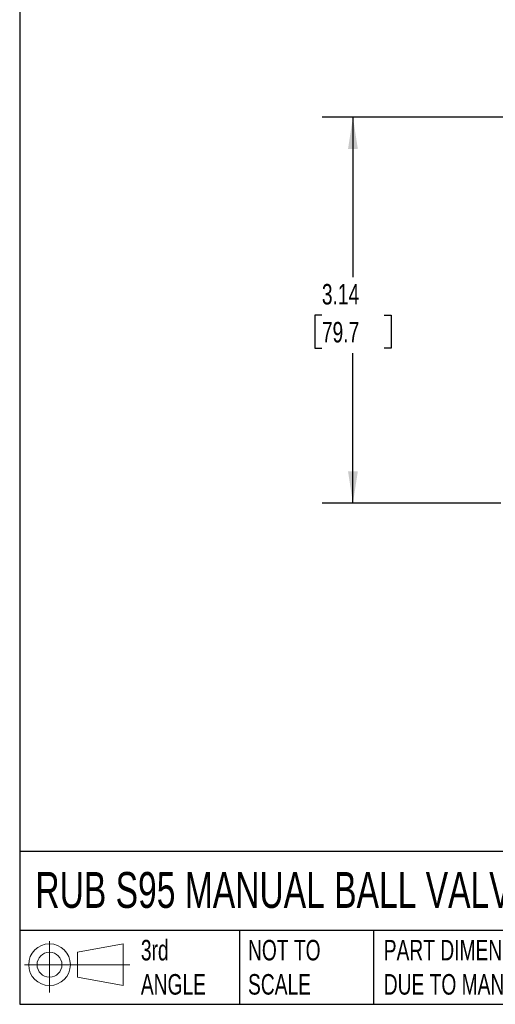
# Model space of a CAD drawing. Header units: inches. Extents: x 0.5 to 21.5, y 0.5 to 16.5.
# Tile 1 of 18: x 0.5 to 4.4, y 0.5 to 8.5. Entities that reach past the tile are written whole.
import ezdxf

# ---------------------------------------------------------------- set-up
doc = ezdxf.new("R2010")
doc.units = ezdxf.units.IN
doc.header["$LTSCALE"] = 2
doc.header["$MEASUREMENT"] = 0
doc.linetypes.add('SLD-Solid', pattern=[0])
doc.layers.add('DIMENSIONS', color=140, linetype='SLD-Solid', lineweight=25)
doc.layers.add('TEXT', color=140, linetype='SLD-Solid', lineweight=25)
doc.layers.add('SLD-DEFPOINTS', color=7, linetype='Continuous')
doc.styles.add('SLDTEXTSTYLE0', font='TXT', dxfattribs={"width": 0.7})
doc.dimstyles.new('SLDDIMSTYLE0', dxfattribs={"dimtxt": 0.169922, "dimasz": 0.26, "dimexe": 0, "dimexo": 0.0625, "dimgap": 0.04248, "dimtad": 0, "dimtih": 1, "dimtoh": 1, "dimrnd": 1e-09, "dimzin": 12, "dimdsep": 46, "dimtxsty": 'SLDTEXTSTYLE0', "dimsah": 1, "dimcen": 0.09, "dimadec": 0, "dimazin": 3, "dimtfac": 1, "dimtofl": 0, "dimtmove": 0, "dimatfit": 3, "dimfxl": 0, "dimfrac": 2, "dimtolj": 1, "dimtzin": 12, "dimarcsym": 0})

# ---------------------------------------------------------------- blocks, each defined once
blk = doc.blocks.new('Block11')
at = {"color": 7, "linetype": 'SLD-Solid', "lineweight": 18}
for p, q in [((0.2038, 0.4182), (0.2038, 0)), ((0.4315, 0.3281), (0.8012, 0.3962)), ((0.4315, 0.1257), (0.4315, 0.3281)), ((0.8012, 0.3962), (0.8012, 0.0576)), ((0, 0.2269), (0.8562, 0.2269)), ((0.4315, 0.1257), (0.8012, 0.0576))]:
    blk.add_line(p, q, dxfattribs=at)
for radius in [0.1693, 0.1012]:
    blk.add_circle((0.2038, 0.2269), radius, dxfattribs=at)
blk = doc.blocks.new('Block12')
at = {"layer": 'SLD-DEFPOINTS'}
blk.add_blockref('Block11', (0, 0), dxfattribs=at)
blk = doc.blocks.new('_D_3')
at = {"layer": 'DIMENSIONS'}
for p, q in [((5.6691, 7.7087), (2.9572, 7.7087)), ((3.2072, 7.7087), (3.2072, 6.408)), ((2.9548, 6.0999), (2.8977, 6.0999)), ((2.8977, 6.0999), (2.8977, 5.8298)), ((3.4597, 6.0999), (3.5167, 6.0999)), ((3.5167, 6.0999), (3.5167, 5.8298)), ((2.8977, 5.8298), (2.9548, 5.8298)), ((3.2072, 4.5709), (3.2072, 5.7918)), ((3.5167, 5.8298), (3.4597, 5.8298)), ((4.4084, 4.5709), (2.9572, 4.5709)), ((5.1991, 4.5709), (4.5284, 4.5709))]:
    blk.add_line(p, q, dxfattribs=at)
for points in [[(3.2072, 7.7087), (3.1672, 7.4487), (3.2472, 7.4487)], [(3.2072, 4.5709), (3.2472, 4.8309), (3.1672, 4.8309)]]:
    blk.add_solid(points, dxfattribs=at)
at = {"layer": 'DIMENSIONS', "char_height": 0.16667, "attachment_point": 1, "style": 'SLDTEXTSTYLE0'}
for s, insert in [('3.14', (2.9548, 6.3528)), ('79.7', (2.9548, 6.0447))]:
    blk.add_mtext(s, dxfattribs=dict(at, insert=insert))

msp = doc.modelspace()

# ---------------------------------------------------------------- linework, layer by layer
at = {"layer": 'TEXT'}
for p, q in [((0.5, 16.5), (0.5, 0.5)), ((21.5, 1.7422), (0.5, 1.7422)), ((21.5, 1.1), (0.5, 1.1)), ((2.287, 1.1), (2.287, 0.5)), ((3.373, 1.1), (3.373, 0.5)), ((0.5, 0.5), (21.5, 0.5))]:
    msp.add_line(p, q, dxfattribs=at)

# ---------------------------------------------------------------- block references
at = {"layer": 'SLD-DEFPOINTS'}
msp.add_blockref('Block12', (0.5384, 0.5948), dxfattribs=at)

# ---------------------------------------------------------------- texts
at = {"layer": 'TEXT', "attachment_point": 1, "style": 'SLDTEXTSTYLE0'}
for s, insert, char_height in [('RUB S95 MANUAL BALL VALVE', (0.6272, 1.5749), 0.291667), ('3rd^JANGLE', (1.4843, 1.0234), 0.16667), ('NOT TO^JSCALE', (2.3549, 1.0234), 0.166667), ("PART DIMENSIONS MAY DIFFER SLIGHTLY ^JDUE TO MANUFACTURER'S VARIANCES", (3.4577, 1.0234), 0.166667)]:
    msp.add_mtext(s, dxfattribs=dict(at, insert=insert, char_height=char_height))

# ---------------------------------------------------------------- dimensions: what is measured, and where the dimension line sits
at = {"layer": 'DIMENSIONS'}
dim = msp.add_linear_dim(base=(3.2072, 7.7087), p1=(5.2991, 4.5709), p2=(5.7691, 7.7087), angle=90, dimstyle='SLDDIMSTYLE0', dxfattribs=at)
dim.commit()
dim.dimension.update_dxf_attribs({"geometry": '_D_3', "text_midpoint": (3.2072, 6.0999), "dimtype": 160})

doc.saveas('drawing.dxf')
